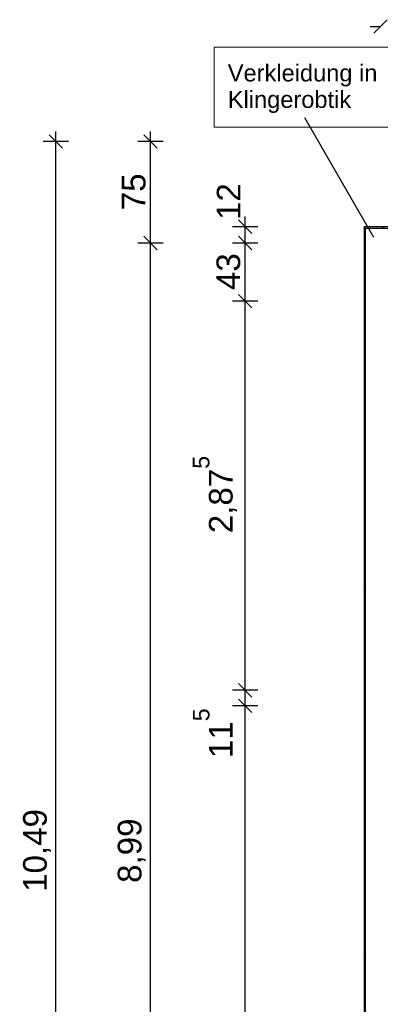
# Model space of a CAD drawing. Extents: x -73 to 183, y -4 to 85.
# Tile 24 of 98: x -35.38 to -32.71, y 36 to 43.27. Entities that reach past the tile are written whole.
import ezdxf

# ---------------------------------------------------------------- set-up
doc = ezdxf.new("R2010")
doc.units = 0
doc.header["$MEASUREMENT"] = 0
for name, color, linetype in [('0._EG_2_P_BM_AUSSEN', 7, 'Continuous'), ('0._EG_2_P_ZE_SYMBOL', 7, 'Continuous'), ('0._EG_2_P_ZE_TEXT', 7, 'Continuous'), ('0._EG_2_R_NT_AUSSENWAND', 7, 'Continuous')]:
    doc.layers.add(name, color=color, linetype=linetype)
doc.styles.add('ERSTELLTER_STIL_1', font='ARIAL.TTF')
pattern_1 = [(135, (0, 0), (0.07071068, 0.07071068), [])]

msp = doc.modelspace()

# ---------------------------------------------------------------- hatches: boundary and pattern name
at = {"layer": '0._EG_2_R_NT_AUSSENWAND', "linetype": 'Continuous', "ltscale": 1000}
h = msp.add_hatch(dxfattribs=at)
h.set_pattern_fill('MW_Porenbeton_0002', color=256, style=0, pattern_type=2)
h.set_pattern_definition(pattern_1)
h.paths.add_polyline_path([(-32.4037, 41.745), (-32.8287, 41.745), (-32.8187, 41.735), (-32.4137, 41.735)], flags=0)
h = msp.add_hatch(dxfattribs=at)
h.set_pattern_fill('MW_Porenbeton_0002', color=256, style=0, pattern_type=2)
h.set_pattern_definition(pattern_1)
h.paths.add_polyline_path([(-32.8287, 41.745), (-32.8287, 32.515), (-32.8187, 32.525), (-32.8187, 41.735)], flags=0)

# ---------------------------------------------------------------- linework, layer by layer
at = {"layer": '0._EG_2_P_BM_AUSSEN', "linetype": 'Continuous', "ltscale": 1000}
for p, q in [((-32.7837, 43.225), (-32.7087, 43.225)), ((-32.6587, 43.275), (-32.7587, 43.175)), ((-35.0587, 42.325), (-35.1587, 42.425)), ((-35.1087, 42.375), (-35.1087, 42.45)), ((-34.3587, 42.325), (-34.4587, 42.425)), ((-34.4087, 42.375), (-34.4087, 42.45)), ((-35.0149, 42.375), (-35.2024, 42.375)), ((-35.1087, 31.885), (-35.1087, 42.375)), ((-34.3149, 42.375), (-34.5024, 42.375)), ((-34.4087, 41.625), (-34.4087, 42.375)), ((-33.6587, 41.695), (-33.7587, 41.795)), ((-33.7087, 41.745), (-33.7087, 41.82)), ((-33.6149, 41.745), (-33.8024, 41.745)), ((-33.7087, 41.625), (-33.7087, 41.745)), ((-34.3149, 41.625), (-34.5024, 41.625)), ((-34.4587, 41.675), (-34.3587, 41.575)), ((-34.4087, 32.635), (-34.4087, 41.625)), ((-33.6149, 41.625), (-33.8024, 41.625)), ((-33.7587, 41.675), (-33.6587, 41.575)), ((-33.7087, 41.195), (-33.7087, 41.625)), ((-33.6149, 41.195), (-33.8024, 41.195)), ((-33.7587, 41.245), (-33.6587, 41.145)), ((-33.7087, 38.32), (-33.7087, 41.195)), ((-33.7587, 38.37), (-33.6587, 38.27)), ((-33.6149, 38.32), (-33.8024, 38.32)), ((-33.7087, 38.205), (-33.7087, 38.32)), ((-33.6149, 38.205), (-33.8024, 38.205)), ((-33.7587, 38.255), (-33.6587, 38.155)), ((-33.7087, 33.065), (-33.7087, 38.205))]:
    msp.add_line(p, q, dxfattribs=at)
at = {"layer": '0._EG_2_P_ZE_SYMBOL', "linetype": 'Continuous', "ltscale": 1000}
msp.add_line((-32.7587, 41.6663), (-33.2691, 42.5503), dxfattribs=at)
at = {"layer": '0._EG_2_P_ZE_TEXT', "color": 255, "linetype": 'Continuous', "lineweight": 18, "ltscale": 1000}
for p, q in [((-32.067, 43.0726), (-33.9377, 43.0726)), ((-33.9377, 43.0726), (-33.9377, 42.4798)), ((-33.9377, 42.4798), (-32.067, 42.4798))]:
    msp.add_line(p, q, dxfattribs=at)
at = {"layer": '0._EG_2_R_NT_AUSSENWAND', "linetype": 'Continuous', "ltscale": 1000}
for p, q in [((-32.4037, 41.745), (-32.8287, 41.745)), ((-32.8287, 41.745), (-32.8287, 32.515)), ((-32.8187, 41.735), (-32.4137, 41.735)), ((-32.8187, 32.525), (-32.8187, 41.735))]:
    msp.add_line(p, q, dxfattribs=at)

# ---------------------------------------------------------------- texts
at = {"layer": '0._EG_2_P_BM_AUSSEN', "linetype": 'Continuous', "char_height": 0.175, "attachment_point": 7, "rotation": 90, "style": 'ERSTELLTER_STIL_1'}
for s, insert in [('{75}', (-34.4437, 41.8672)), ('{12}', (-33.7437, 41.795)), ('{43}', (-33.7437, 41.2772)), ('{2,87\\A1{\\H0.7x;\\S5^  ;}}', (-33.7697, 39.4809)), ('{11\\A1{\\H0.7x;\\S5^  ;}}', (-33.8018, 37.8194)), ('{10,49}', (-35.1437, 36.8308)), ('{8,99}', (-34.4437, 36.8972))]:
    msp.add_mtext(s, dxfattribs=dict(at, insert=insert))
at = {"layer": '0._EG_2_P_ZE_TEXT', "linetype": 'Continuous', "insert": (-33.8377, 42.944), "char_height": 0.125, "width": 1.670681, "attachment_point": 1, "line_spacing_factor": 0.940037, "style": 'ERSTELLTER_STIL_1'}
msp.add_mtext('{Verkleidung in Klingerobtik}', dxfattribs=at)

doc.saveas('drawing.dxf')
